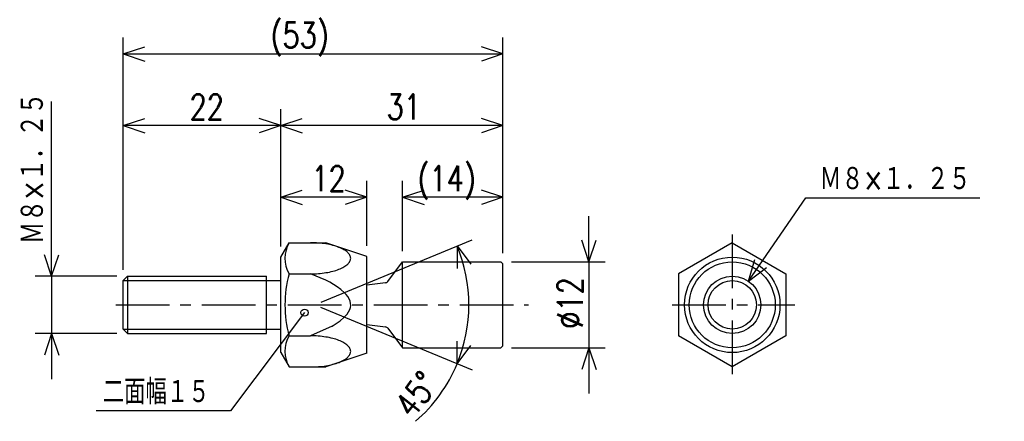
# Model space of a CAD drawing. Extents: x -145 to -7, y 119 to 175.
import ezdxf

# ---------------------------------------------------------------- set-up
doc = ezdxf.new("R2010")
doc.units = 0
doc.linetypes.add('CENTER', pattern=[12, 7.5, -1.5, 1.5, -1.5])
doc.layers.get('0').update_dxf_attribs({"linetype": 'CONTINUOUS'})
doc.styles.get("Standard").update_dxf_attribs({"font": 'txt', "bigfont": 'BIGFONT'})

msp = doc.modelspace()

# ---------------------------------------------------------------- linework, layer by layer
at = {"color": 7, "linetype": 'CONTINUOUS'}
for p, q in [((-130.39632, 140.16605), (-130.39632, 172.57704)), ((-77.396317, 142.49104), (-77.396317, 172.57704)), ((-130.39632, 170.29105), (-127.39632, 171.29105)), ((-77.396317, 170.29105), (-80.396316, 171.29105)), ((-130.39632, 170.29105), (-77.396317, 170.29105)), ((-130.39632, 170.29105), (-127.39632, 169.29105)), ((-77.396317, 170.29105), (-80.396316, 169.29105)), ((-140.39632, 139.29105), (-140.39632, 163.67511)), ((-130.39632, 140.16605), (-130.39632, 162.57704)), ((-108.39632, 143.45129), (-108.39632, 162.57704)), ((-108.39632, 143.45129), (-108.39632, 162.57704)), ((-77.396317, 142.49104), (-77.396317, 162.57704)), ((-130.39632, 160.29105), (-127.39632, 161.29105)), ((-108.39632, 160.29105), (-111.39632, 161.29105)), ((-108.39632, 160.29105), (-105.39632, 161.29105)), ((-77.396317, 160.29105), (-80.396316, 161.29105)), ((-108.39632, 160.29105), (-130.39632, 160.29105)), ((-130.39632, 160.29105), (-127.39632, 159.29105)), ((-108.39632, 160.29105), (-111.39632, 159.29105)), ((-77.396317, 160.29105), (-108.39632, 160.29105)), ((-108.39632, 160.29105), (-105.39632, 159.29105)), ((-77.396317, 160.29105), (-80.396316, 159.29105)), ((-108.39632, 143.45129), (-108.39632, 152.57704)), ((-96.396317, 143.54105), (-96.396317, 152.57704)), ((-91.396317, 142.79105), (-91.396317, 152.57704)), ((-77.396317, 142.49104), (-77.396317, 152.57704)), ((-108.39632, 150.29105), (-105.39632, 151.29105)), ((-96.396317, 150.29105), (-99.396316, 151.29105)), ((-91.396317, 150.29105), (-88.396317, 151.29105)), ((-77.396317, 150.29105), (-80.396316, 151.29105)), ((-96.396317, 150.29105), (-108.39632, 150.29105)), ((-108.39632, 150.29105), (-105.39632, 149.29105)), ((-96.396317, 150.29105), (-99.396316, 149.29105)), ((-77.396317, 150.29105), (-91.396317, 150.29105)), ((-91.396317, 150.29105), (-88.396317, 149.29105)), ((-77.396317, 150.29105), (-80.396316, 149.29105)), ((-43.132668, 138.5889), (-35.144333, 150.22693)), ((-35.144333, 150.22693), (-10.828849, 150.22693)), ((-65.396317, 141.29105), (-65.396317, 147.64105)), ((-140.39632, 139.29105), (-140.39632, 145.64105)), ((-102.76159, 135.64446), (-81.67157, 144.38023)), ((-65.396317, 141.29105), (-66.396317, 144.29105)), ((-65.396317, 141.29105), (-64.396317, 144.29105)), ((-108.39632, 141.95129), (-107.24162, 143.95129)), ((-107.24162, 143.95129), (-102.09966, 143.95129)), ((-96.396309, 142.04105), (-102.09965, 143.95129)), ((-83.783564, 143.50544), (-81.88364, 140.97753)), ((-83.783564, 143.50544), (-83.780366, 140.34316)), ((-45.396313, 143.95129), (-52.896313, 139.62117)), ((-45.396313, 143.95129), (-37.896309, 139.62117)), ((-140.39632, 139.29105), (-141.39632, 142.29105)), ((-140.39632, 139.29105), (-139.39632, 142.29105)), ((-108.39632, 128.63078), (-108.39632, 141.95129)), ((-96.396317, 128.54105), (-96.396317, 142.04105)), ((-43.132668, 138.5889), (-42.259396, 141.62821)), ((-93.453224, 138.56145), (-91.396317, 141.29105)), ((-91.396317, 129.29105), (-91.396317, 141.29105)), ((-91.396317, 141.29105), (-77.69632, 141.29105)), ((-77.696312, 141.29105), (-77.396309, 140.99103)), ((-77.396317, 129.59105), (-77.396317, 140.99104)), ((-76.19632, 141.29105), (-63.11031, 141.29105)), ((-65.396317, 141.29105), (-65.396317, 129.29105)), ((-43.132668, 138.5889), (-40.610465, 140.49638)), ((-131.27132, 139.29105), (-142.68231, 139.29105)), ((-140.39632, 139.29105), (-140.39632, 131.29105)), ((-130.39632, 138.66605), (-129.77132, 139.29105)), ((-129.77132, 139.29105), (-110.39632, 139.29105)), ((-129.77132, 139.29105), (-129.77132, 131.29105)), ((-110.39632, 131.29105), (-110.39632, 139.29105)), ((-107.24162, 139.62117), (-104.24162, 139.62117)), ((-102.09966, 138.75194), (-104.24162, 139.62117)), ((-91.396317, 131.29105), (-91.396317, 139.29105)), ((-52.896313, 139.62117), (-52.896313, 130.96092)), ((-37.896313, 139.62117), (-37.896313, 130.96092)), ((-130.39632, 138.66605), (-110.39632, 138.66605)), ((-130.39632, 131.91605), (-130.39632, 138.66605)), ((-110.39632, 138.66605), (-108.39632, 138.66605)), ((-93.788773, 138.36642), (-96.396309, 138.03117)), ((-102.84156, 134.97073), (-81.67157, 126.20184)), ((-93.396317, 135.28784), (-93.366577, 135.28784)), ((-105.081, 134.20325), (-115.42963, 120.51637)), ((-130.39632, 131.91605), (-110.39632, 131.91605)), ((-130.39632, 131.91605), (-129.7713, 131.29103)), ((-110.39632, 131.91605), (-108.39632, 131.91605)), ((-101.24043, 132.31145), (-104.24162, 130.96092)), ((-96.396324, 132.55092), (-93.788788, 132.21567)), ((-93.453224, 132.02065), (-91.396324, 129.29105)), ((-131.27132, 131.29105), (-142.68231, 131.29105)), ((-140.39632, 131.29105), (-141.39632, 128.29105)), ((-140.39632, 131.29105), (-139.39632, 128.29105)), ((-140.39632, 131.29105), (-140.39632, 124.94105)), ((-129.77132, 131.29105), (-110.39632, 131.29105)), ((-107.24162, 130.96092), (-104.24162, 130.96092)), ((-45.396309, 126.63079), (-52.896313, 130.96092)), ((-37.896313, 130.96091), (-45.396313, 126.63078)), ((-91.396317, 129.29105), (-77.69632, 129.29105)), ((-83.783564, 127.07666), (-83.780366, 130.23893)), ((-83.783564, 127.07666), (-81.88364, 129.60456)), ((-77.396317, 129.59105), (-77.696312, 129.29105)), ((-76.19632, 129.29105), (-63.11031, 129.29105)), ((-65.396317, 129.29105), (-66.396317, 126.29105)), ((-65.396317, 129.29105), (-64.396317, 126.29105)), ((-65.396317, 129.29105), (-65.396317, 122.94105)), ((-108.39632, 128.63078), (-107.24162, 126.63078)), ((-96.396309, 128.54103), (-102.09965, 126.63078)), ((-107.24162, 126.63078), (-102.09966, 126.63078)), ((-115.42963, 120.51637), (-134.17967, 120.51637))]:
    msp.add_line(p, q, dxfattribs=at)
at = {"color": 7, "linetype": 'CENTER'}
for p, q in [((-45.396313, 145.12355), (-45.396313, 125.48964)), ((-131.43425, 135.29105), (-73.848724, 135.29105)), ((-53.777096, 135.29105), (-36.649475, 135.29105))]:
    msp.add_line(p, q, dxfattribs=at)
at = {"color": 7, "linetype": 'CONTINUOUS'}
for points in [[(-104.24161, 139.62119, 0.048976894), (-103.14752, 139.66455, 0.048976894), (-102.09625, 139.78895, 0.048976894), (-101.12795, 139.98965, 0.048976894), (-100.27961, 140.25896, 0.048976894), (-99.583638, 140.58661, 0.048976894), (-99.066609, 140.96008, 0.048976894), (-98.748274, 141.36511, 0.048976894), (-98.640795, 141.78622, 0.048976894), (-98.748274, 142.20734, 0.048976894), (-99.066609, 142.61236, 0.048976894), (-99.583638, 142.98584, 0.048976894), (-100.27961, 143.31349, 0.048976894), (-101.12795, 143.5828, 0.048976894), (-102.09625, 143.78349, 0.048976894), (-103.14752, 143.9079, 0.048976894), (-104.24161, 143.95126, -1)], [(-104.24161, 126.63081, 0.049051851), (-103.14587, 126.67431, 0.049051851), (-102.09314, 126.79908, 0.049051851), (-101.12376, 127.00036, 0.049051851), (-100.27486, 127.27043, 0.049051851), (-99.578978, 127.59894, 0.049051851), (-99.062762, 127.97331, 0.049051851), (-98.745994, 128.37919, 0.049051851), (-98.640811, 128.80103, 0.049051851), (-98.751242, 129.22268, 0.049051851), (-99.073056, 129.62798, 0.049051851), (-99.593925, 130.00139, 0.049051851), (-100.29389, 130.32861, 0.049051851), (-101.14614, 130.59712, 0.049051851), (-102.11801, 130.79661, 0.049051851), (-103.17228, 130.91944, 0.049051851), (-104.26855, 130.96092, -1)]]:
    msp.add_lwpolyline(points, format="xyb", dxfattribs=at)
msp.add_lwpolyline([(-101.2588, 132.30101), (-101.22205, 132.32188), (-100.66113, 132.6787), (-100.11957, 133.06752), (-99.60231, 133.50581), (-99.359711, 133.74953), (-99.136826, 134.01118), (-98.930267, 134.31119), (-98.764526, 134.64291), (-98.678329, 134.91675), (-98.637497, 135.20868), (-98.649002, 135.49588), (-98.712479, 135.78564), (-98.852737, 136.12555), (-99.050171, 136.4478), (-99.261398, 136.71638), (-99.494965, 136.96605), (-100.01826, 137.4287), (-100.51158, 137.79503), (-101.02513, 138.13274), (-101.55719, 138.45131), (-102.09966, 138.75194)], dxfattribs=at)
for centre, radius in [((-45.396313, 135.29105), 6.660254), ((-45.396313, 135.29105), 6), ((-45.396313, 135.29105), 4), ((-45.396313, 135.29105), 3.375), ((-105.081, 134.20325), 0.5)]:
    msp.add_circle(centre, radius, dxfattribs=at)
for centre, radius, start, end in [((-103.47084, 141.78622), 4.348123, 150.00006, 209.86302), ((-103.61485, 135.29105), 21.465233, 337.5, 22.500001), ((-91.29232, 135.29105), 16.526651, 164.81073, 195.18927), ((-93.852539, 138.86234), 0.5, 277.32628, 323.00019), ((-93.852539, 131.71974), 0.5, 36.999815, 82.673717), ((-103.47084, 128.79587), 4.348123, 150.13698, 210.00002), ((-103.61485, 135.29105), 21.465233, 310.80726, 337.5)]:
    msp.add_arc(centre, radius, start, end, dxfattribs=at)

# ---------------------------------------------------------------- texts
for s, width, p in [('(53)', 0.8, (-109.83932, 171.16605)), ('22', 0.8, (-121.13932, 161.16605)), ('31', 0.8, (-93.639317, 161.16605)), ('12', 0.8, (-104.13932, 151.16605)), ('(14)', 0.8, (-89.339317, 151.16605)), ('Ｍ８×１．２５', 0.8, (-33.228849, 151.10193)), ('二面幅１５', 0.776162, (-133.26567, 121.39137))]:
    msp.add_text(s, height=3.5, dxfattribs=dict(at, width=width)).set_placement(p)
at = {"color": 7, "linetype": 'CONTINUOUS', "width": 0.8}
for s, rotation, p in [('Ｍ８×１．２５', 90.000003, (-141.27132, 143.7891)), ('%%C12', 90.000003, (-66.271316, 131.94805)), ('45%%D', 52.200001, (-89.996826, 119.25292))]:
    msp.add_text(s, height=3.5, rotation=rotation, dxfattribs=at).set_placement(p)

doc.saveas('drawing.dxf')
